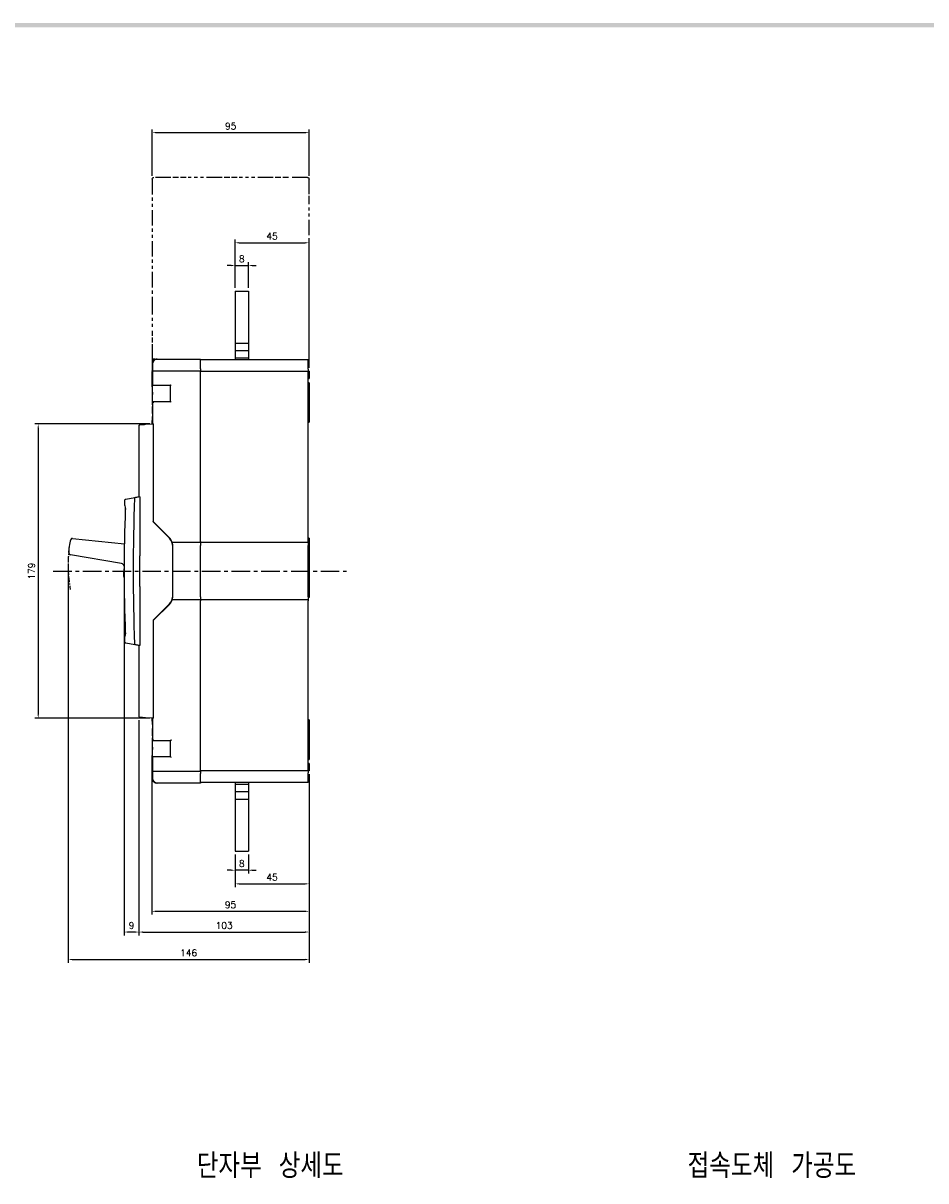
# Model space of a CAD drawing. Extents: x -316 to 2710, y -907 to 1774.
# Tile 16 of 18: x 713 to 1259, y 1064 to 1765. Entities that reach past the tile are written whole.
import ezdxf

# ---------------------------------------------------------------- set-up
doc = ezdxf.new("R2010")
doc.units = 0
doc.header["$LTSCALE"] = 3
doc.header["$MEASUREMENT"] = 0
doc.linetypes.add('CENTER', pattern=[2, 1.25, -0.25, 0.25, -0.25])
doc.linetypes.add('PHANTOM2', pattern=[1.25, 0.625, -0.125, 0.125, -0.125, 0.125, -0.125])
doc.layers.get('0').update_dxf_attribs({"linetype": 'CONTINUOUS'})
doc.layers.get('Defpoints').update_dxf_attribs({"linetype": 'CONTINUOUS'})
for name, color, linetype in [('ce', 4, 'CENTER'), ('cen', 1, 'CENTER'), ('di', 3, 'CONTINUOUS'), ('dwg', 7, 'CONTINUOUS')]:
    doc.layers.add(name, color=color, linetype=linetype)
doc.styles.add('KIM', font='ROMANS.shx', dxfattribs={"height": 5, "bigfont": 'GSG1.shx'})
doc.styles.get("Standard").update_dxf_attribs({"font": 'romans.shx', "height": 4, "bigfont": 'ghs.shx'})
doc.dimstyles.get("Standard").update_dxf_attribs({"dimtxt": 0.18, "dimasz": 0.18, "dimexe": 0.18, "dimexo": 0.0625, "dimgap": 0.09, "dimtad": 0, "dimtih": 1, "dimtoh": 1, "dimdec": 4, "dimzin": 0, "dimdsep": 46, "dimtxsty": 'Standard', "dimcen": 0.09, "dimadec": 0, "dimazin": 0, "dimtfac": 1, "dimtdec": 4, "dimtofl": 0, "dimtmove": 0, "dimatfit": 3, "dimfxl": 0, "dimtolj": 1, "dimtzin": 0, "dimarcsym": 0})
doc.dimstyles.new('STANDARD$0', dxfattribs={"dimtxt": 5, "dimasz": 5, "dimexe": 1, "dimexo": 2, "dimgap": 2, "dimtad": 1, "dimdec": 4, "dimzin": 12, "dimdsep": 46, "dimtxsty": 'KIM', "dimcen": -1, "dimdle": 0.1, "dimadec": 0, "dimazin": 0, "dimtfac": 1, "dimtdec": 4, "dimtmove": 0, "dimatfit": 3, "dimfxl": 0, "dimtolj": 1, "dimtzin": 0, "dimarcsym": 0})

# ---------------------------------------------------------------- blocks, each defined once
blk = doc.blocks.new('*D164')
at = {"layer": 'Defpoints', "color": 0}
for p in [(885.84, 1631.78), (841.04, 1602.55), (885.84, 1554.05)]:
    blk.add_point(p, dxfattribs=at)
at = {"layer": 'di'}
for p, q in [((841.04, 1604.55), (841.04, 1633.78)), ((885.84, 1556.05), (885.84, 1633.78)), ((843.44, 1631.78), (883.44, 1631.78))]:
    blk.add_line(p, q, dxfattribs=at)
for points in [[(843.44, 1632.18), (843.44, 1631.38), (841.04, 1631.78)], [(883.44, 1632.18), (883.44, 1631.38), (885.84, 1631.78)]]:
    blk.add_solid(points, dxfattribs=at)
at = {"layer": 'di', "insert": (863.44, 1635.78), "char_height": 4, "attachment_point": 5}
blk.add_mtext('\\A1;45', dxfattribs=at)
blk = doc.blocks.new('*D165')
at = {"layer": 'Defpoints', "color": 0}
for p in [(849.04, 1618.02), (841.04, 1602.55), (849.04, 1602.55)]:
    blk.add_point(p, dxfattribs=at)
at = {"layer": 'di'}
for p, q in [((841.04, 1604.55), (841.04, 1620.02)), ((849.04, 1604.55), (849.04, 1620.02)), ((838.64, 1618.02), (836.24, 1618.02)), ((841.04, 1618.02), (849.04, 1618.02)), ((851.44, 1618.02), (853.84, 1618.02))]:
    blk.add_line(p, q, dxfattribs=at)
for points in [[(838.64, 1618.42), (838.64, 1617.62), (841.04, 1618.02)], [(851.44, 1618.42), (851.44, 1617.62), (849.04, 1618.02)]]:
    blk.add_solid(points, dxfattribs=at)
at = {"layer": 'di', "insert": (845.04, 1622.02), "char_height": 4, "attachment_point": 5}
blk.add_mtext('\\A1;8', dxfattribs=at)
blk = doc.blocks.new('*D166')
at = {"layer": 'Defpoints', "color": 0}
for p in [(790.62, 1316.28), (885.84, 1312.05), (885.84, 1227.1)]:
    blk.add_point(p, dxfattribs=at)
at = {"layer": 'di'}
for p, q in [((790.62, 1314.28), (790.62, 1225.1)), ((885.84, 1310.05), (885.84, 1225.1)), ((793.02, 1227.1), (883.44, 1227.1))]:
    blk.add_line(p, q, dxfattribs=at)
for points in [[(793.02, 1227.5), (793.02, 1226.7), (790.62, 1227.1)], [(883.44, 1227.5), (883.44, 1226.7), (885.84, 1227.1)]]:
    blk.add_solid(points, dxfattribs=at)
at = {"layer": 'di', "insert": (838.23, 1231.1), "char_height": 4, "attachment_point": 5}
blk.add_mtext('\\A1;95', dxfattribs=at)
blk = doc.blocks.new('*D167')
at = {"layer": 'Defpoints', "color": 0}
for p in [(782.84, 1344.73), (885.84, 1312.05), (885.84, 1214.56)]:
    blk.add_point(p, dxfattribs=at)
at = {"layer": 'di'}
for p, q in [((782.84, 1342.73), (782.84, 1212.56)), ((885.84, 1310.05), (885.84, 1212.56)), ((785.24, 1214.56), (883.44, 1214.56))]:
    blk.add_line(p, q, dxfattribs=at)
for points in [[(785.24, 1214.96), (785.24, 1214.16), (782.84, 1214.56)], [(883.44, 1214.96), (883.44, 1214.16), (885.84, 1214.56)]]:
    blk.add_solid(points, dxfattribs=at)
at = {"layer": 'di', "insert": (834.34, 1218.56), "char_height": 4, "attachment_point": 5}
blk.add_mtext('\\A1;103', dxfattribs=at)
blk = doc.blocks.new('*D168')
at = {"layer": 'Defpoints', "color": 0}
for p in [(739.95, 1439.15), (885.84, 1312.05), (885.84, 1197.96)]:
    blk.add_point(p, dxfattribs=at)
at = {"layer": 'di'}
for p, q in [((739.95, 1437.15), (739.95, 1195.96)), ((885.84, 1310.05), (885.84, 1195.96)), ((742.35, 1197.96), (883.44, 1197.96))]:
    blk.add_line(p, q, dxfattribs=at)
for points in [[(742.35, 1198.36), (742.35, 1197.56), (739.95, 1197.96)], [(883.44, 1198.36), (883.44, 1197.56), (885.84, 1197.96)]]:
    blk.add_solid(points, dxfattribs=at)
at = {"layer": 'di', "insert": (812.9, 1201.96), "char_height": 4, "attachment_point": 5}
blk.add_mtext('\\A1;146', dxfattribs=at)
blk = doc.blocks.new('*D172')
at = {"layer": 'Defpoints', "color": 0}
for p in [(773.84, 1431.05), (782.84, 1344.73), (773.84, 1214.56)]:
    blk.add_point(p, dxfattribs=at)
at = {"layer": 'di'}
for p, q in [((773.84, 1429.05), (773.84, 1212.56)), ((782.84, 1342.73), (782.84, 1212.56)), ((780.44, 1214.56), (776.24, 1214.56))]:
    blk.add_line(p, q, dxfattribs=at)
for points in [[(776.24, 1214.96), (776.24, 1214.16), (773.84, 1214.56)], [(780.44, 1214.96), (780.44, 1214.16), (782.84, 1214.56)]]:
    blk.add_solid(points, dxfattribs=at)
at = {"layer": 'di', "insert": (778.34, 1218.56), "char_height": 4, "attachment_point": 5}
blk.add_mtext('\\A1;9', dxfattribs=at)
blk = doc.blocks.new('*D173')
at = {"layer": 'Defpoints', "color": 0}
for p in [(885.84, 1312.05), (841.04, 1263.55), (885.84, 1243.71)]:
    blk.add_point(p, dxfattribs=at)
at = {"layer": 'di'}
for p, q in [((885.84, 1310.05), (885.84, 1241.71)), ((841.04, 1261.55), (841.04, 1241.71)), ((843.44, 1243.71), (883.44, 1243.71))]:
    blk.add_line(p, q, dxfattribs=at)
for points in [[(843.44, 1244.11), (843.44, 1243.31), (841.04, 1243.71)], [(883.44, 1244.11), (883.44, 1243.31), (885.84, 1243.71)]]:
    blk.add_solid(points, dxfattribs=at)
at = {"layer": 'di', "insert": (863.44, 1247.71), "char_height": 4, "attachment_point": 5}
blk.add_mtext('\\A1;45', dxfattribs=at)
blk = doc.blocks.new('*D174')
at = {"layer": 'Defpoints', "color": 0}
for p in [(841.04, 1263.55), (849.04, 1263.55), (841.04, 1251.98)]:
    blk.add_point(p, dxfattribs=at)
at = {"layer": 'di'}
for p, q in [((841.04, 1261.55), (841.04, 1249.98)), ((849.04, 1261.55), (849.04, 1249.98)), ((838.64, 1251.98), (836.24, 1251.98)), ((849.04, 1251.98), (841.04, 1251.98)), ((851.44, 1251.98), (853.84, 1251.98))]:
    blk.add_line(p, q, dxfattribs=at)
for points in [[(838.64, 1252.38), (838.64, 1251.58), (841.04, 1251.98)], [(851.44, 1252.38), (851.44, 1251.58), (849.04, 1251.98)]]:
    blk.add_solid(points, dxfattribs=at)
at = {"layer": 'di', "insert": (845.04, 1255.98), "char_height": 4, "attachment_point": 5}
blk.add_mtext('\\A1;8', dxfattribs=at)
blk = doc.blocks.new('*D179')
at = {"layer": 'Defpoints', "color": 0}
for p in [(791.34, 1522.15), (721.83, 1343.95), (791.34, 1343.95)]:
    blk.add_point(p, dxfattribs=at)
at = {"layer": 'di'}
for p, q in [((789.34, 1522.15), (719.83, 1522.15)), ((721.83, 1519.75), (721.83, 1346.35)), ((789.34, 1343.95), (719.83, 1343.95))]:
    blk.add_line(p, q, dxfattribs=at)
for points in [[(721.43, 1519.75), (722.23, 1519.75), (721.83, 1522.15)], [(721.43, 1346.35), (722.23, 1346.35), (721.83, 1343.95)]]:
    blk.add_solid(points, dxfattribs=at)
at = {"layer": 'di', "insert": (717.83, 1433.05), "char_height": 4, "attachment_point": 5, "rotation": 90}
blk.add_mtext('\\A1;179', dxfattribs=at)
blk = doc.blocks.new('12853129')
at = {"layer": 'ce', "linetype": 'PHANTOM2'}
for p, q in [((-954.29, 1837.76), (-954.27, 1837.86)), ((-954.29, 1837.76), (-954.29, 1823.23)), ((-954.26, 1837.87), (-954.23, 1837.89)), ((-954.23, 1837.9), (-954.2, 1837.93)), ((-954.19, 1837.93), (-954.09, 1837.96)), ((-952.03, 1837.96), (-954.09, 1837.96)), ((-951.11, 1837.96), (-951.8, 1837.96)), ((-950.19, 1837.96), (-950.88, 1837.96)), ((-945.83, 1837.96), (-949.96, 1837.96)), ((-944.91, 1837.96), (-945.6, 1837.96)), ((-943.99, 1837.96), (-944.68, 1837.96)), ((-939.63, 1837.96), (-943.76, 1837.96)), ((-938.71, 1837.96), (-939.4, 1837.96)), ((-937.79, 1837.96), (-938.48, 1837.96)), ((-935.49, 1837.96), (-937.56, 1837.96)), ((-935.49, 1837.96), (-935.39, 1837.93)), ((-935.38, 1837.93), (-935.36, 1837.9)), ((-935.35, 1837.89), (-935.33, 1837.87)), ((-935.32, 1837.86), (-935.29, 1837.76)), ((-935.29, 1835.94), (-935.29, 1837.76)), ((-935.29, 1815.96), (-935.29, 1835.74)), ((-954.29, 1823.23), (-954.29, 1819.59)), ((-954.29, 1819.39), (-954.29, 1818.79)), ((-954.29, 1818.58), (-954.29, 1817.98)), ((-954.29, 1817.78), (-954.29, 1815.96)), ((-954.29, 1815.96), (-953.29, 1815.96)), ((-953.96, 1815.96), (-954.29, 1815.96)), ((-954.29, 1815.93), (-954.29, 1814.96)), ((-954.29, 1815.93), (-954.29, 1815.92)), ((-954.29, 1815.92), (-954.29, 1815.91)), ((-954.29, 1815.9), (-954.29, 1815.88)), ((-954.29, 1815.88), (-954.29, 1815.57))]:
    blk.add_line(p, q, dxfattribs=at)
blk = doc.blocks.new('*D210')
at = {"layer": 'Defpoints', "color": 0}
for p in [(885.84, 1698.44), (790.84, 1670.35), (885.84, 1670.35)]:
    blk.add_point(p, dxfattribs=at)
at = {"layer": 'di'}
for p, q in [((790.84, 1672.35), (790.84, 1700.44)), ((793.24, 1698.44), (883.44, 1698.44)), ((885.84, 1672.35), (885.84, 1700.44))]:
    blk.add_line(p, q, dxfattribs=at)
for points in [[(793.24, 1698.84), (793.24, 1698.04), (790.84, 1698.44)], [(883.44, 1698.84), (883.44, 1698.04), (885.84, 1698.44)]]:
    blk.add_solid(points, dxfattribs=at)
at = {"layer": 'di', "insert": (838.34, 1702.44), "char_height": 4, "attachment_point": 5}
blk.add_mtext('\\A1;95', dxfattribs=at)

msp = doc.modelspace()

# ---------------------------------------------------------------- linework, layer by layer
for p, q in [((841.044, 1602.549), (841.044, 1561.049)), ((841.044, 1602.549), (849.044, 1602.549)), ((849.044, 1602.549), (849.044, 1561.049)), ((841.044, 1571.049), (849.044, 1571.049)), ((841.044, 1566.549), (849.044, 1566.549)), ((790.985, 1558.349), (790.985, 1545.597)), ((793.702, 1561.349), (793.985, 1561.349)), ((793.985, 1561.349), (794.091, 1561.349)), ((794.091, 1561.349), (820.144, 1561.349)), ((820.144, 1561.349), (820.144, 1560.779)), ((820.144, 1561.049), (885.344, 1561.049)), ((820.144, 1555.491), (820.144, 1560.779)), ((841.044, 1562.049), (849.044, 1562.049)), ((885.344, 1561.049), (885.344, 1560.479)), ((885.344, 1555.191), (885.344, 1560.479)), ((790.619, 1553.849), (790.619, 1545.794)), ((791.634, 1554.349), (791.793, 1554.349)), ((791.793, 1554.349), (820.144, 1554.349)), ((820.144, 1555.491), (820.144, 1554.349)), ((820.144, 1554.349), (820.144, 1553.849)), ((820.144, 1554.049), (885.344, 1554.049)), ((820.144, 1451.049), (820.144, 1553.849)), ((885.344, 1555.191), (885.344, 1554.049)), ((885.344, 1554.049), (885.344, 1553.549)), ((885.844, 1554.049), (885.344, 1554.049)), ((885.344, 1451.049), (885.344, 1553.549)), ((885.344, 1549.549), (885.844, 1549.549)), ((885.844, 1554.049), (885.844, 1549.549)), ((791.793, 1545.349), (791.5, 1545.349)), ((801.844, 1545.349), (791.793, 1545.349)), ((801.844, 1535.749), (801.844, 1545.349)), ((885.844, 1547.049), (885.344, 1547.049)), ((885.844, 1547.049), (885.844, 1545.049)), ((885.844, 1545.049), (885.844, 1530.049)), ((790.985, 1535.478), (790.985, 1532.236)), ((790.999, 1535.286), (790.99, 1535.478)), ((791.5, 1535.749), (791.793, 1535.749)), ((791.793, 1535.749), (801.844, 1535.749)), ((790.985, 1528.862), (790.985, 1522.349)), ((790.985, 1528.862), (790.985, 1528.862)), ((885.344, 1528.049), (885.844, 1528.049)), ((885.844, 1530.049), (885.844, 1528.049)), ((885.844, 1528.049), (885.844, 1523.151)), ((782.844, 1478.049), (782.844, 1521.366)), ((786.826, 1521.883), (791.344, 1522.149)), ((790.619, 1523.145), (790.619, 1522.349)), ((790.619, 1522.349), (790.985, 1522.349)), ((790.985, 1522.349), (791.296, 1522.349)), ((791.344, 1522.349), (791.296, 1522.349)), ((791.344, 1522.149), (791.344, 1522.349)), ((791.344, 1522.149), (791.344, 1521.849)), ((791.344, 1521.849), (791.344, 1462.849)), ((885.344, 1523.151), (885.844, 1523.151)), ((774.344, 1472.651), (774.344, 1476.131)), ((774.844, 1476.639), (780.298, 1477.6)), ((801.293, 1452.899), (791.344, 1462.849)), ((801.206, 1453.187), (791.793, 1462.599)), ((742.646, 1452.865), (773.981, 1449.616)), ((820.144, 1451.049), (820.144, 1450.549)), ((885.844, 1453.049), (885.344, 1453.049)), ((885.344, 1451.049), (885.344, 1450.549)), ((885.844, 1453.049), (885.844, 1417.049)), ((802.894, 1450.549), (820.144, 1450.549)), ((803.344, 1418.149), (803.344, 1447.95)), ((820.144, 1450.549), (820.144, 1448.549)), ((820.144, 1450.549), (885.344, 1450.549)), ((820.144, 1417.549), (820.144, 1448.549)), ((885.344, 1450.549), (885.344, 1448.549)), ((885.344, 1417.549), (885.344, 1448.549)), ((772.214, 1437.629), (741.279, 1442.81)), ((783.38, 1423.783), (783.38, 1442.316)), ((773.846, 1435.244), (773.426, 1432.155)), ((773.548, 1430.199), (773.852, 1429.053)), ((820.144, 1417.549), (820.144, 1415.549)), ((885.344, 1417.549), (885.344, 1415.549)), ((885.844, 1417.049), (885.344, 1417.049)), ((791.344, 1403.249), (801.293, 1413.199)), ((791.793, 1403.499), (801.206, 1412.911)), ((820.144, 1415.549), (802.894, 1415.549)), ((820.144, 1415.549), (820.144, 1415.049)), ((885.344, 1415.549), (820.144, 1415.549)), ((820.144, 1312.249), (820.144, 1415.049)), ((885.344, 1415.549), (885.344, 1415.049)), ((885.344, 1312.549), (885.344, 1415.049)), ((791.344, 1403.249), (791.344, 1344.25)), ((774.344, 1389.968), (774.344, 1393.447)), ((780.298, 1388.498), (774.844, 1389.46)), ((782.844, 1344.732), (782.844, 1388.049)), ((791.344, 1343.949), (786.826, 1344.215)), ((790.619, 1343.749), (790.619, 1342.953)), ((790.985, 1343.749), (790.619, 1343.749)), ((790.985, 1343.749), (790.985, 1337.236)), ((791.296, 1343.749), (790.985, 1343.749)), ((791.296, 1343.749), (791.344, 1343.749)), ((791.344, 1344.25), (791.344, 1343.949)), ((791.344, 1343.749), (791.344, 1343.95)), ((885.844, 1342.947), (885.344, 1342.947)), ((885.844, 1342.947), (885.844, 1338.049)), ((790.985, 1333.862), (790.985, 1330.597)), ((885.844, 1338.049), (885.344, 1338.049)), ((885.844, 1338.049), (885.844, 1336.049)), ((885.844, 1336.049), (885.844, 1321.049)), ((791.793, 1330.349), (791.5, 1330.349)), ((801.844, 1330.349), (791.793, 1330.349)), ((801.844, 1320.749), (801.844, 1330.349)), ((790.619, 1320.304), (790.619, 1312.249)), ((790.985, 1320.478), (790.985, 1307.749)), ((790.999, 1320.286), (790.99, 1320.478)), ((791.5, 1320.749), (791.793, 1320.749)), ((791.793, 1320.749), (801.844, 1320.749)), ((885.344, 1319.049), (885.844, 1319.049)), ((885.844, 1321.049), (885.844, 1319.049)), ((791.793, 1311.749), (791.634, 1311.749)), ((820.144, 1311.749), (791.793, 1311.749)), ((820.144, 1312.249), (820.144, 1311.749)), ((885.344, 1312.049), (820.144, 1312.049)), ((820.144, 1311.749), (820.144, 1310.608)), ((820.144, 1305.32), (820.144, 1310.608)), ((885.844, 1316.549), (885.344, 1316.549)), ((885.344, 1312.549), (885.344, 1312.049)), ((885.344, 1312.049), (885.344, 1310.908)), ((885.844, 1312.049), (885.344, 1312.049)), ((885.344, 1305.62), (885.344, 1310.908)), ((885.844, 1316.549), (885.844, 1312.049)), ((793.985, 1304.749), (793.702, 1304.749)), ((794.091, 1304.749), (793.985, 1304.749)), ((820.144, 1304.749), (794.091, 1304.749)), ((820.144, 1305.32), (820.144, 1304.749)), ((885.344, 1305.049), (820.144, 1305.049)), ((841.044, 1305.049), (841.044, 1263.549)), ((841.044, 1304.049), (849.044, 1304.049)), ((849.044, 1305.049), (849.044, 1263.549)), ((885.344, 1305.62), (885.344, 1305.049)), ((841.044, 1299.549), (849.044, 1299.549)), ((841.044, 1295.049), (849.044, 1295.049)), ((841.044, 1263.549), (849.044, 1263.549))]:
    msp.add_line(p, q)
at = {"flags": 128}
for points in [[(790.63, 1553.955), (790.628, 1553.947), (790.619, 1553.849)], [(802.344, 1545.849), (802.246, 1545.752), (802.152, 1545.658), (802.066, 1545.571), (801.99, 1545.496), (801.928, 1545.433), (801.882, 1545.387), (801.853, 1545.359), (801.844, 1545.349)], [(791.459, 1535.584), (791.532, 1535.51), (791.614, 1535.428), (791.702, 1535.34), (791.793, 1535.249)], [(802.344, 1535.249), (802.246, 1535.347), (802.152, 1535.441), (802.066, 1535.527), (801.99, 1535.603), (801.928, 1535.665), (801.882, 1535.711), (801.853, 1535.74), (801.844, 1535.749)], [(783.126, 1521.666), (783.182, 1521.669), (783.349, 1521.679), (783.622, 1521.695), (783.992, 1521.717), (784.448, 1521.744), (784.976, 1521.775), (785.561, 1521.809), (786.184, 1521.846), (786.826, 1521.883)], [(774.757, 1476.623), (774.786, 1476.628), (774.815, 1476.633), (774.844, 1476.639)], [(791.793, 1462.599), (791.701, 1462.692), (791.611, 1462.782), (791.528, 1462.865), (791.454, 1462.939), (791.392, 1463.001), (791.344, 1463.049)], [(791.344, 1403.049), (791.392, 1403.097), (791.454, 1403.16), (791.528, 1403.234), (791.611, 1403.317), (791.701, 1403.406), (791.793, 1403.499)], [(774.844, 1389.46), (774.815, 1389.465), (774.786, 1389.47), (774.757, 1389.475)], [(786.826, 1344.215), (786.184, 1344.253), (785.561, 1344.289), (784.976, 1344.324), (784.448, 1344.355), (783.992, 1344.382), (783.622, 1344.403), (783.349, 1344.419), (783.182, 1344.429), (783.126, 1344.433)], [(791.793, 1330.849), (791.702, 1330.758), (791.614, 1330.67), (791.532, 1330.588), (791.459, 1330.515)], [(802.344, 1330.849), (802.246, 1330.752), (802.152, 1330.658), (802.066, 1330.571), (801.99, 1330.496), (801.928, 1330.433), (801.882, 1330.387), (801.853, 1330.359), (801.844, 1330.349)], [(802.344, 1320.249), (802.257, 1320.336), (802.173, 1320.42), (802.094, 1320.499), (802.022, 1320.571), (801.961, 1320.632), (801.911, 1320.682), (801.874, 1320.719), (801.851, 1320.742), (801.844, 1320.749)]]:
    msp.add_lwpolyline(points, dxfattribs=at)
for centre, radius, start, end in [((793.985, 1558.349), 3, 90, 180), ((783.144, 1521.366), 0.3, 93.366461, 180), ((774.844, 1476.131), 0.5, 100, 180), ((784.344, 1472.651), 10, 180, 191.661164), ((1979.344, 1433.049), 1200, 177.885004, 182.114996), ((780.461, 1477.324), 0.3, 100, 177.885004), ((1773.844, 1433.049), 1000, 177.846284, 182.153716), ((760.382, 1445.333), 20, 159.874456, 184.639912), ((742.542, 1451.87), 1, 84.080197, 159.874456), ((796.044, 1448.025), 7.3, 24.469801, 45), ((796.344, 1447.95), 7, 0, 45), ((741.445, 1443.796), 1, 184.639912, 260.492167), ((771.884, 1435.656), 2, 10.817898, 80.492167), ((778.38, 1431.481), 5, 172.258337, 194.858337), ((796.344, 1418.149), 7, 315, 0), ((796.044, 1418.073), 7.3, 315, 335.530199), ((784.344, 1393.447), 10, 168.338836, 180), ((774.844, 1389.968), 0.5, 180, 260), ((780.461, 1388.774), 0.3, 182.114996, 260), ((783.144, 1344.732), 0.3, 180, 266.633539), ((791.119, 1312.249), 0.5, 180, 212.387505), ((793.985, 1307.749), 3, 180, 270)]:
    msp.add_arc(centre, radius, start, end)
for centre, start_param, end_param in [((850.619, 1582.385), 1.6285368, 1.6352429), ((850.619, 1283.714), 1.5063498, 1.5130559)]:
    msp.add_ellipse(centre, major_axis=(0, 416.5), ratio=0.1440576, start_param=start_param, end_param=end_param)
for points, knots in [([(793.702, 1561.349), (793.481, 1561.335), (792.927, 1561.298), (792.086, 1560.942), (791.326, 1560.264), (790.811, 1559.363), (790.749, 1558.687), (790.718, 1558.349)], [0, 0, 0, 0, 0.1404927, 0.3532278, 0.5679237, 0.7841139, 1, 1, 1, 1]), ([(790.741, 1555.507), (790.742, 1555.419), (790.745, 1555.153), (790.736, 1554.708), (790.717, 1554.287), (790.701, 1554.07), (790.688, 1553.982), (790.69, 1553.99), (790.69, 1553.991)], [0, 0, 0, 0, 0.1253092, 0.3815604, 0.6378209, 0.8515832, 0.9659253, 1, 1, 1, 1]), ([(790.623, 1545.794), (790.622, 1545.811), (790.614, 1545.897), (790.654, 1545.458), (790.729, 1544.498), (790.811, 1543.045), (790.861, 1541.319), (790.857, 1539.511), (790.809, 1538.072), (790.77, 1537.355), (790.756, 1537.106)], [0, 0, 0, 0, 0.0358488, 0.1839582, 0.3319146, 0.4799834, 0.6277999, 0.7750143, 0.9220861, 1, 1, 1, 1]), ([(790.986, 1535.546), (790.995, 1535.797), (791.012, 1536.298), (791.071, 1537.679), (791.115, 1539.346), (791.122, 1541.16), (791.088, 1542.9), (791.032, 1544.378), (790.986, 1545.415), (790.981, 1545.804), (790.994, 1545.833), (790.997, 1545.838)], [0, 0, 0, 0, 0.1219424, 0.24375859, 0.36553423, 0.48703617, 0.60840406, 0.73014727, 0.85245087, 0.97489161, 1, 1, 1, 1]), ([(790.756, 1537.106), (790.752, 1537.014), (790.743, 1536.829), (790.739, 1536.49), (790.742, 1536.153), (790.752, 1535.858), (790.762, 1535.72), (790.768, 1535.656)], [0, 0, 0, 0, 0.2059892, 0.4115983, 0.6170035, 0.8227077, 1, 1, 1, 1]), ([(790.768, 1535.656), (790.817, 1535.13), (790.904, 1534.2), (790.96, 1532.875), (790.985, 1532.299)], [0, 0, 0, 0, 0.5657425, 1, 1, 1, 1]), ([(791.296, 1535.249), (791.296, 1535.25), (791.302, 1535.307), (791.331, 1535.426), (791.415, 1535.53), (791.459, 1535.584)], [0, 0, 0, 0, 0.0090573, 0.4889785, 1, 1, 1, 1]), ([(791.459, 1535.584), (791.472, 1535.599), (791.528, 1535.663), (791.641, 1535.73), (791.744, 1535.749), (791.792, 1535.749), (791.793, 1535.749)], [0, 0, 0, 0, 0.1361762, 0.5958979, 0.9916286, 1, 1, 1, 1]), ([(790.981, 1527.711), (790.976, 1527.54), (790.952, 1526.605), (790.835, 1525.164), (790.702, 1523.744), (790.618, 1523.044), (790.627, 1523.122), (790.63, 1523.145)], [0, 0, 0, 0, 0.060973, 0.3335637, 0.6085981, 0.8845087, 1, 1, 1, 1]), ([(791.092, 1530.549), (791.089, 1530.262), (791.085, 1529.688), (791.057, 1528.954), (791.025, 1528.472), (790.998, 1528.295), (790.985, 1528.471), (790.984, 1528.954), (790.989, 1529.688), (790.992, 1530.551), (790.989, 1531.413), (790.984, 1532.145), (790.985, 1532.628), (790.998, 1532.804), (791.025, 1532.626), (791.057, 1532.143), (791.085, 1531.41), (791.089, 1530.836), (791.092, 1530.549)], [0, 0, 0, 0, 0.0622495, 0.1246643, 0.1872873, 0.2500222, 0.3127183, 0.375258, 0.4377339, 0.5001513, 0.5624055, 0.6247436, 0.6873231, 0.7500634, 0.8128157, 0.8754149, 0.9377794, 1, 1, 1, 1]), ([(780.409, 1477.62), (780.449, 1477.627), (780.528, 1477.641), (781.15, 1477.751), (782.044, 1477.908), (782.797, 1478.041), (783.166, 1478.106)], [0, 0, 0, 0, 0.2513747, 0.5026636, 0.7564235, 1, 1, 1, 1]), ([(783.166, 1478.106), (783.186, 1478.105), (783.223, 1478.103), (783.272, 1478.053), (783.307, 1477.986), (783.325, 1477.912), (783.327, 1477.863), (783.328, 1477.844)], [0, 0, 0, 0, 0.2994204, 0.5263949, 0.7070068, 0.8887843, 1, 1, 1, 1]), ([(783.328, 1477.844), (783.338, 1475.274), (783.387, 1463.432), (783.383, 1451.589), (783.38, 1442.316)], [0, 0, 0, 0, 0.216992, 1, 1, 1, 1]), ([(774.55, 1470.63), (774.556, 1470.63), (774.567, 1470.631), (774.652, 1470.638), (774.778, 1470.649), (774.917, 1470.661), (775.011, 1470.669), (775.049, 1470.672), (775.052, 1470.672)], [0, 0, 0, 0, 0.2127018, 0.4253851, 0.6387474, 0.8535852, 0.9884816, 1, 1, 1, 1]), ([(802.894, 1450.549), (802.892, 1450.554), (802.888, 1450.564), (802.859, 1450.642), (802.814, 1450.757), (802.755, 1450.899), (802.71, 1451.001), (802.688, 1451.049)], [0, 0, 0, 0, 0.1960335, 0.391911, 0.5922081, 0.8042888, 1, 1, 1, 1]), ([(803.325, 1448.549), (803.303, 1448.772), (803.258, 1449.217), (803.128, 1449.81), (802.995, 1450.267), (802.906, 1450.514), (802.897, 1450.539), (802.894, 1450.549)], [0, 0, 0, 0, 0.2114814, 0.4227149, 0.6401401, 0.8596405, 1, 1, 1, 1]), ([(783.38, 1423.783), (783.38, 1421.116), (783.381, 1409.273), (783.351, 1397.431), (783.328, 1388.255)], [0, 0, 0, 0, 0.2251735, 1, 1, 1, 1]), ([(802.894, 1415.549), (802.901, 1415.57), (802.917, 1415.611), (803.027, 1415.931), (803.159, 1416.413), (803.272, 1416.984), (803.309, 1417.382), (803.325, 1417.549)], [0, 0, 0, 0, 0.2047563, 0.4092229, 0.6212101, 0.8412637, 1, 1, 1, 1]), ([(802.688, 1415.049), (802.714, 1415.109), (802.767, 1415.228), (802.832, 1415.386), (802.875, 1415.498), (802.892, 1415.545), (802.893, 1415.548), (802.894, 1415.549)], [0, 0, 0, 0, 0.2386381, 0.4778201, 0.7023301, 0.9098752, 1, 1, 1, 1]), ([(774.55, 1395.469), (774.556, 1395.468), (774.567, 1395.467), (774.652, 1395.46), (774.778, 1395.45), (774.917, 1395.438), (775.011, 1395.43), (775.049, 1395.426), (775.052, 1395.426)], [0, 0, 0, 0, 0.2127017, 0.42538526, 0.63874748, 0.85358523, 0.98848077, 1, 1, 1, 1]), ([(783.166, 1387.992), (782.797, 1388.057), (782.044, 1388.19), (781.15, 1388.348), (780.528, 1388.457), (780.449, 1388.472), (780.409, 1388.479)], [0, 0, 0, 0, 0.2435761, 0.4973361, 0.7486251, 1, 1, 1, 1]), ([(783.328, 1388.255), (783.326, 1388.229), (783.324, 1388.176), (783.304, 1388.107), (783.272, 1388.045), (783.223, 1387.995), (783.187, 1387.993), (783.166, 1387.992)], [0, 0, 0, 0, 0.1543866, 0.3086003, 0.466366, 0.6970709, 1, 1, 1, 1]), ([(790.63, 1342.953), (790.628, 1342.965), (790.625, 1342.996), (790.721, 1342.184), (790.856, 1340.663), (790.966, 1339.282), (790.984, 1338.455), (790.985, 1338.403)], [0, 0, 0, 0, 0.1591502, 0.4326313, 0.7065881, 0.9812634, 1, 1, 1, 1]), ([(790.985, 1333.712), (790.954, 1333.063), (790.893, 1331.785), (790.809, 1330.885), (790.768, 1330.443)], [0, 0, 0, 0, 0.5082935, 1, 1, 1, 1]), ([(791.092, 1335.549), (791.089, 1335.262), (791.085, 1334.688), (791.057, 1333.954), (791.025, 1333.472), (790.998, 1333.295), (790.985, 1333.471), (790.984, 1333.954), (790.989, 1334.688), (790.992, 1335.551), (790.989, 1336.413), (790.984, 1337.145), (790.985, 1337.628), (790.998, 1337.804), (791.025, 1337.626), (791.057, 1337.143), (791.085, 1336.41), (791.089, 1335.836), (791.092, 1335.549)], [0, 0, 0, 0, 0.06225009, 0.12466459, 0.18728723, 0.25002225, 0.31271834, 0.37525776, 0.43773411, 0.50015115, 0.56240586, 0.62474344, 0.68732298, 0.75006328, 0.81281547, 0.8754149, 0.93777922, 1, 1, 1, 1]), ([(790.756, 1328.992), (790.782, 1328.502), (790.833, 1327.522), (790.866, 1325.723), (790.843, 1323.936), (790.774, 1322.319), (790.691, 1321.084), (790.627, 1320.344), (790.625, 1320.316), (790.623, 1320.304)], [0, 0, 0, 0, 0.147867, 0.2954715, 0.4426655, 0.5900084, 0.7382266, 0.8871281, 1, 1, 1, 1]), ([(790.768, 1330.443), (790.762, 1330.367), (790.75, 1330.215), (790.741, 1329.897), (790.739, 1329.559), (790.744, 1329.239), (790.752, 1329.07), (790.756, 1328.992)], [0, 0, 0, 0, 0.2065838, 0.4126519, 0.6181649, 0.8236106, 1, 1, 1, 1]), ([(790.986, 1320.546), (790.995, 1320.797), (791.012, 1321.298), (791.071, 1322.679), (791.115, 1324.346), (791.122, 1326.16), (791.088, 1327.9), (791.032, 1329.378), (790.986, 1330.415), (790.981, 1330.804), (790.994, 1330.833), (790.997, 1330.838)], [0, 0, 0, 0, 0.12194208, 0.24375827, 0.36553377, 0.48703608, 0.60840372, 0.73014743, 0.85245106, 0.97489157, 1, 1, 1, 1]), ([(791.459, 1330.515), (791.415, 1330.568), (791.331, 1330.673), (791.302, 1330.791), (791.296, 1330.848), (791.296, 1330.849)], [0, 0, 0, 0, 0.5110342, 0.9909586, 1, 1, 1, 1]), ([(791.793, 1330.349), (791.792, 1330.349), (791.744, 1330.349), (791.641, 1330.368), (791.528, 1330.435), (791.472, 1330.5), (791.459, 1330.515)], [0, 0, 0, 0, 0.0083715, 0.4041014, 0.8638353, 1, 1, 1, 1]), ([(790.689, 1312.114), (790.689, 1312.111), (790.69, 1312.103), (790.701, 1312.015), (790.717, 1311.81), (790.734, 1311.438), (790.744, 1310.979), (790.742, 1310.673), (790.741, 1310.544)], [0, 0, 0, 0, 0.0600707, 0.172021, 0.3471473, 0.5748379, 0.8205859, 1, 1, 1, 1]), ([(790.718, 1307.749), (790.733, 1307.513), (790.769, 1306.945), (791.138, 1306.1), (791.811, 1305.353), (792.701, 1304.846), (793.368, 1304.782), (793.702, 1304.749)], [0, 0, 0, 0, 0.151557, 0.364372, 0.5761177, 0.7880721, 1, 1, 1, 1])]:
    msp.add_open_spline(points, degree=3, knots=knots)
at = {"layer": 'cen', "ltscale": 3}
msp.add_line((730.869, 1433.049), (908.526, 1433.049), dxfattribs=at)
at = {"layer": 'cen'}
msp.add_arc((830.244, 1437.349), 90.312, 173.209751, 189.802266, dxfattribs=at)
at = {"layer": 'dwg'}
msp.add_trace([(-293.74, 1764.723), (-291.14, 1762.123), (1827.86, 1764.723), (1825.26, 1762.123)], dxfattribs=at)

# ---------------------------------------------------------------- block references
at = {"layer": 'di', "xscale": 5, "yscale": 5, "zscale": 5}
msp.add_blockref('12853129', (5562.309, -7518.452), dxfattribs=at)

# ---------------------------------------------------------------- texts
at = {"layer": 'di', "char_height": 15, "attachment_point": 1}
for s, insert, width in [('{\\Fromans,hgs|c129;단자부 상세도}', (817.801, 1080.546), 135.45529), ('{\\Fromans,hgs|c129;접속도체 가공도}', (1115, 1080.546), 163.85897)]:
    msp.add_mtext(s, dxfattribs=dict(at, insert=insert, width=width))

# ---------------------------------------------------------------- dimensions: what is measured, and where the dimension line sits
at = {"layer": 'di'}
for base, p1, p2, text, dimstyle, override, picture, middle in [((885.844, 1698.436), (790.844, 1670.349), (885.844, 1670.349), '95', 'STANDARD$0', {"dimtxt": 4, "dimasz": 2.4, "dimexe": 2, "dimdec": 2, "dimzin": 8, "dimtxsty": 'Standard', "dimcen": 0, "dimdle": 0, "dimclrd": 256, "dimclre": 256, "dimclrt": 256, "dimadec": 2, "dimazin": 2, "dimtfac": 0.6, "dimtdec": 2, "dimtzin": 8, "dimlwd": 65535, "dimlwe": 65535}, '*D210', (838.344, 1698.436)), ((885.844, 1631.777), (841.044, 1602.549), (885.844, 1554.049), '45', 'STANDARD$0', {"dimtxt": 4, "dimasz": 2.4, "dimexe": 2, "dimdec": 2, "dimzin": 8, "dimtxsty": 'Standard', "dimcen": 0, "dimdle": 0, "dimclrd": 256, "dimclre": 256, "dimclrt": 256, "dimadec": 2, "dimazin": 2, "dimtfac": 0.6, "dimtdec": 2, "dimtzin": 8, "dimlwd": 65535, "dimlwe": 65535}, '*D164', (863.444, 1631.777)), ((885.844, 1197.959), (739.949, 1439.155), (885.844, 1312.049), '146', 'Standard', {"dimtxt": 4, "dimasz": 2.4, "dimexe": 2, "dimexo": 2, "dimgap": 2, "dimtad": 1, "dimtih": 0, "dimtoh": 0, "dimdec": 2, "dimzin": 8, "dimcen": 0, "dimclrd": 256, "dimclre": 256, "dimclrt": 256, "dimadec": 2, "dimazin": 2, "dimtfac": 0.6, "dimtdec": 2, "dimtofl": 1, "dimtzin": 8, "dimlwd": 65535, "dimlwe": 65535}, '*D168', (812.896, 1197.959)), ((885.844, 1227.104), (790.619, 1316.277), (885.844, 1312.049), '95', 'STANDARD$0', {"dimtxt": 4, "dimasz": 2.4, "dimexe": 2, "dimdec": 2, "dimzin": 8, "dimtxsty": 'Standard', "dimcen": 0, "dimdle": 0, "dimclrd": 256, "dimclre": 256, "dimclrt": 256, "dimadec": 2, "dimazin": 2, "dimtfac": 0.6, "dimtdec": 2, "dimtzin": 8, "dimlwd": 65535, "dimlwe": 65535}, '*D166', (838.231, 1227.104))]:
    dim = msp.add_linear_dim(base=base, p1=p1, p2=p2, text=text, dimstyle=dimstyle, override=override, dxfattribs=at)
    dim.commit()
    dim.dimension.update_dxf_attribs({"geometry": picture, "text_midpoint": middle, "dimtype": 160})
for base, p1, p2, picture, middle in [((849.044, 1618.017), (841.044, 1602.549), (849.044, 1602.549), '*D165', (845.044, 1618.017)), ((885.844, 1214.565), (782.844, 1344.732), (885.844, 1312.049), '*D167', (834.344, 1214.565))]:
    dim = msp.add_linear_dim(base=base, p1=p1, p2=p2, dimstyle='STANDARD$0', override={"dimtxt": 4, "dimasz": 2.4, "dimexe": 2, "dimdec": 2, "dimzin": 8, "dimtxsty": 'Standard', "dimcen": 0, "dimdle": 0, "dimclrd": 256, "dimclre": 256, "dimclrt": 256, "dimadec": 2, "dimazin": 2, "dimtfac": 0.6, "dimtdec": 2, "dimtzin": 8, "dimlwd": 65535, "dimlwe": 65535}, dxfattribs=at)
    dim.commit()
    dim.dimension.update_dxf_attribs({"geometry": picture, "text_midpoint": middle, "dimtype": 160})
dim = msp.add_linear_dim(base=(721.831, 1343.95), p1=(791.344, 1522.149), p2=(791.344, 1343.95), angle=90, text='179', dimstyle='STANDARD$0', override={"dimtxt": 4, "dimasz": 2.4, "dimexe": 2, "dimdec": 2, "dimzin": 8, "dimtxsty": 'Standard', "dimcen": 0, "dimdle": 0, "dimclrd": 256, "dimclre": 256, "dimclrt": 256, "dimadec": 2, "dimazin": 2, "dimtfac": 0.6, "dimtdec": 2, "dimtzin": 8, "dimlwd": 65535, "dimlwe": 65535}, dxfattribs=at)
dim.commit()
dim.dimension.update_dxf_attribs({"geometry": '*D179', "text_midpoint": (717.831, 1433.049)})
for base, p1, p2, picture, middle in [((773.844, 1214.565), (782.844, 1344.732), (773.844, 1431.049), '*D172', (778.344, 1218.565)), ((841.044, 1251.982), (849.044, 1263.549), (841.044, 1263.549), '*D174', (845.044, 1255.982))]:
    dim = msp.add_linear_dim(base=base, p1=p1, p2=p2, dimstyle='STANDARD$0', override={"dimtxt": 4, "dimasz": 2.4, "dimexe": 2, "dimdec": 2, "dimzin": 8, "dimtxsty": 'Standard', "dimcen": 0, "dimdle": 0, "dimclrd": 256, "dimclre": 256, "dimclrt": 256, "dimadec": 2, "dimazin": 2, "dimtfac": 0.6, "dimtdec": 2, "dimtzin": 8, "dimlwd": 65535, "dimlwe": 65535}, dxfattribs=at)
    dim.commit()
    dim.dimension.update_dxf_attribs({"geometry": picture, "text_midpoint": middle})
dim = msp.add_linear_dim(base=(885.844, 1243.711), p1=(841.044, 1263.549), p2=(885.844, 1312.049), text='45', dimstyle='STANDARD$0', override={"dimtxt": 4, "dimasz": 2.4, "dimexe": 2, "dimdec": 2, "dimzin": 8, "dimtxsty": 'Standard', "dimcen": 0, "dimdle": 0, "dimclrd": 256, "dimclre": 256, "dimclrt": 256, "dimadec": 2, "dimazin": 2, "dimtfac": 0.6, "dimtdec": 2, "dimtzin": 8, "dimlwd": 65535, "dimlwe": 65535}, dxfattribs=at)
dim.commit()
dim.dimension.update_dxf_attribs({"geometry": '*D173', "text_midpoint": (863.444, 1247.711)})

doc.saveas('drawing.dxf')
